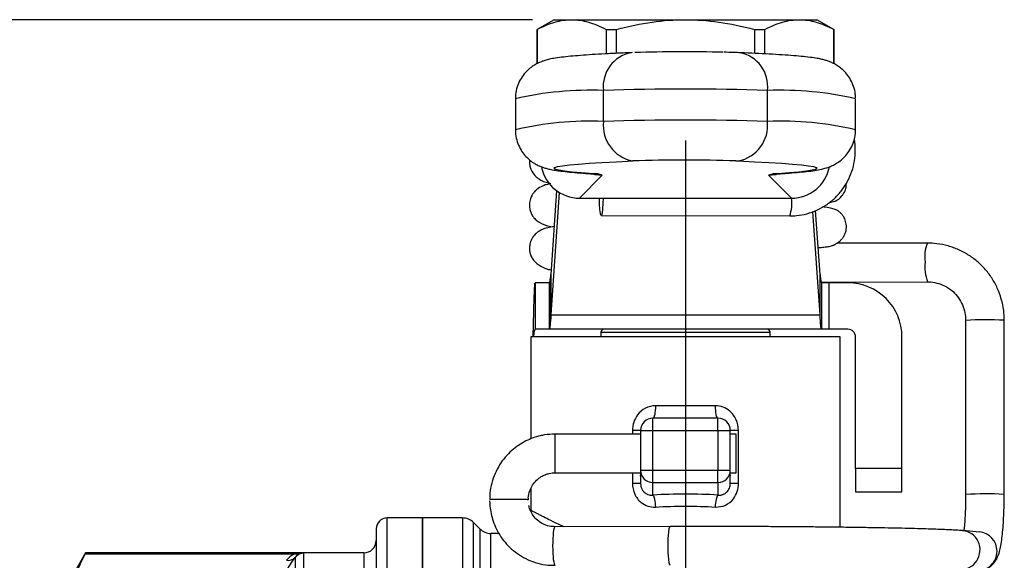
# Model space of a CAD drawing. Header units: inches. Extents: x 0.5 to 21.5, y 0.5 to 16.5.
# Tile 4 of 18: x 4.4 to 6.9, y 6.3 to 7.7. Entities that reach past the tile are written whole.
import ezdxf

# ---------------------------------------------------------------- set-up
doc = ezdxf.new("R2010")
doc.units = ezdxf.units.IN
doc.header["$LTSCALE"] = 2
doc.header["$MEASUREMENT"] = 0
doc.linetypes.add('SLD-Center', pattern=[0.75, 0.6, -0.05, 0.05, -0.05])
doc.linetypes.add('SLD-Solid', pattern=[0])
doc.layers.add('CENTER', color=40, linetype='SLD-Center')
doc.layers.add('DIMENSIONS', color=140, linetype='SLD-Solid', lineweight=25)
doc.styles.add('SLDTEXTSTYLE0', font='TXT', dxfattribs={"width": 0.7})
doc.dimstyles.new('SLDDIMSTYLE0', dxfattribs={"dimtxt": 0.169922, "dimasz": 0.26, "dimexe": 0, "dimexo": 0.0625, "dimgap": 0.04248, "dimtad": 0, "dimtih": 1, "dimtoh": 1, "dimrnd": 1e-09, "dimzin": 12, "dimdsep": 46, "dimtxsty": 'SLDTEXTSTYLE0', "dimsah": 1, "dimcen": 0.09, "dimadec": 0, "dimazin": 3, "dimtfac": 1, "dimtofl": 0, "dimtmove": 0, "dimatfit": 3, "dimfxl": 0, "dimfrac": 2, "dimtolj": 1, "dimtzin": 12, "dimarcsym": 0})

# ---------------------------------------------------------------- blocks, each defined once
blk = doc.blocks.new('_D_3')
at = {"layer": 'DIMENSIONS'}
for p, q in [((5.6691, 7.7087), (2.9572, 7.7087)), ((3.2072, 7.7087), (3.2072, 6.408)), ((2.9548, 6.0999), (2.8977, 6.0999)), ((2.8977, 6.0999), (2.8977, 5.8298)), ((3.4597, 6.0999), (3.5167, 6.0999)), ((3.5167, 6.0999), (3.5167, 5.8298)), ((2.8977, 5.8298), (2.9548, 5.8298)), ((3.5167, 5.8298), (3.4597, 5.8298)), ((3.2072, 4.5709), (3.2072, 5.7918)), ((4.4084, 4.5709), (2.9572, 4.5709)), ((5.1991, 4.5709), (4.5284, 4.5709))]:
    blk.add_line(p, q, dxfattribs=at)
for points in [[(3.2072, 7.7087), (3.1672, 7.4487), (3.2472, 7.4487)], [(3.2072, 4.5709), (3.2472, 4.8309), (3.1672, 4.8309)]]:
    blk.add_solid(points, dxfattribs=at)
at = {"layer": 'DIMENSIONS', "char_height": 0.16667, "attachment_point": 1, "style": 'SLDTEXTSTYLE0'}
for s, insert in [('3.14', (2.9548, 6.3528)), ('79.7', (2.9548, 6.0447))]:
    blk.add_mtext(s, dxfattribs=dict(at, insert=insert))

msp = doc.modelspace()

# ---------------------------------------------------------------- linework, layer by layer
for p, q in [((5.7243, 7.7087), (5.681, 7.6837)), ((5.7243, 7.7087), (5.7691, 7.7087)), ((5.7691, 7.7087), (6.0589, 7.7087)), ((6.0589, 7.7087), (6.3487, 7.7087)), ((6.3487, 7.7087), (6.3936, 7.7087)), ((6.4369, 7.6837), (6.3936, 7.7087)), ((5.681, 7.6837), (5.681, 7.5969)), ((5.681, 7.6837), (5.6813, 7.6837)), ((5.6813, 7.597), (5.6813, 7.6837)), ((5.8569, 7.6837), (5.8833, 7.6837)), ((5.8569, 7.6837), (5.8569, 7.6218)), ((5.8833, 7.6231), (5.8833, 7.6837)), ((6.2346, 7.6837), (6.2346, 7.6231)), ((6.2346, 7.6837), (6.2609, 7.6837)), ((6.2609, 7.6218), (6.2609, 7.6837)), ((6.4366, 7.6837), (6.4366, 7.597)), ((6.4366, 7.6837), (6.4369, 7.6837)), ((6.4369, 7.5969), (6.4369, 7.6837)), ((5.9235, 7.6249), (5.9207, 7.6247)), ((5.8501, 7.45), (5.8501, 7.5286)), ((6.2677, 7.45), (6.2677, 7.5286)), ((5.6259, 7.5076), (5.6259, 7.4289)), ((6.492, 7.4289), (6.492, 7.5076)), ((6.1871, 7.3496), (6.1931, 7.3493)), ((5.7891, 7.2546), (5.8472, 7.3133)), ((5.8173, 7.3169), (5.8236, 7.3168)), ((6.2707, 7.3133), (6.3287, 7.2546)), ((6.3005, 7.3169), (6.2942, 7.3168)), ((5.7309, 7.2737), (5.7162, 7.0605)), ((5.7377, 7.2691), (5.7162, 6.9582)), ((5.7891, 7.2546), (6.3287, 7.2546)), ((6.4017, 6.9582), (6.3835, 7.2207)), ((6.4017, 7.0605), (6.3904, 7.2232)), ((5.8443, 7.2105), (6.3244, 7.2094)), ((6.6749, 7.1402), (6.4443, 7.1398)), ((5.7162, 7.0605), (5.7162, 6.9582)), ((6.4017, 6.9582), (6.4017, 7.0605)), ((5.6762, 7.0394), (5.6762, 6.9213)), ((5.7124, 7.0394), (5.6762, 7.0394)), ((5.7124, 6.9213), (5.7124, 7.0394)), ((5.7125, 7.0394), (5.7125, 6.9213)), ((6.4047, 7.0412), (6.6751, 7.0418)), ((6.4054, 7.0394), (6.4054, 6.9213)), ((6.4055, 7.0394), (6.4055, 6.9213)), ((6.4251, 7.0394), (6.4055, 7.0394)), ((6.4251, 6.9213), (6.4251, 7.0394)), ((6.4723, 7.0394), (6.4251, 7.0394)), ((5.7162, 6.9582), (6.4017, 6.9582)), ((5.7124, 6.9213), (5.6762, 6.9213)), ((6.4055, 6.9213), (5.7124, 6.9213)), ((6.4251, 6.9213), (6.4055, 6.9213)), ((6.4723, 6.9213), (6.4251, 6.9213)), ((6.7723, 6.9438), (6.7721, 6.5009)), ((6.8703, 6.9438), (6.8707, 6.9437)), ((6.8706, 6.5009), (6.8707, 6.9437)), ((5.6652, 6.9016), (5.6652, 6.6422)), ((6.4526, 6.9016), (5.6652, 6.9016)), ((5.8434, 6.9134), (5.8434, 6.9016)), ((5.8434, 6.9134), (6.0589, 6.9134)), ((6.0589, 6.9134), (6.2745, 6.9134)), ((6.2745, 6.9016), (6.2745, 6.9134)), ((6.4526, 6.4212), (6.4526, 6.9016)), ((6.492, 6.5665), (6.492, 6.9016)), ((6.6101, 6.5665), (6.6101, 6.9016)), ((5.6652, 6.7634), (5.6652, 6.6422)), ((6.1355, 6.7264), (5.9824, 6.7264)), ((5.9762, 6.6634), (5.9762, 6.6949)), ((6.1416, 6.6949), (5.9762, 6.6949)), ((6.1416, 6.6634), (6.1416, 6.6949)), ((5.9448, 6.6545), (5.7276, 6.6545)), ((5.7276, 6.5561), (5.7276, 6.6545)), ((5.924, 6.6634), (5.924, 6.6545)), ((5.9448, 6.6634), (5.9762, 6.6634)), ((5.9448, 6.6634), (5.9448, 6.5616)), ((5.9762, 6.5616), (5.9762, 6.6634)), ((5.9762, 6.6634), (6.1416, 6.6634)), ((6.1416, 6.6634), (6.1416, 6.5616)), ((6.1416, 6.6634), (6.1731, 6.6634)), ((6.1731, 6.5616), (6.1731, 6.6634)), ((6.1882, 6.6545), (6.1731, 6.6545)), ((6.1882, 6.5561), (6.1882, 6.6545)), ((6.1938, 6.5294), (6.1938, 6.6634)), ((5.7276, 6.5561), (5.9448, 6.5561)), ((5.924, 6.5561), (5.924, 6.5294)), ((5.9762, 6.5616), (5.9448, 6.5616)), ((5.9448, 6.5616), (5.9448, 6.5496)), ((5.9448, 6.5472), (5.9448, 6.5496)), ((5.9448, 6.5472), (5.9448, 6.5294)), ((6.1416, 6.5616), (5.9762, 6.5616)), ((5.9762, 6.5312), (5.9762, 6.5616)), ((6.1416, 6.5312), (6.1416, 6.5616)), ((6.1731, 6.5616), (6.1416, 6.5616)), ((6.1731, 6.5496), (6.1731, 6.5616)), ((6.1731, 6.5561), (6.1882, 6.5561)), ((6.1731, 6.5496), (6.1731, 6.5485)), ((6.1731, 6.5294), (6.1731, 6.5472)), ((6.6101, 6.5665), (6.492, 6.5665)), ((6.492, 6.5665), (6.492, 6.5075)), ((6.6101, 6.5075), (6.6101, 6.5665)), ((5.9762, 6.5312), (6.1416, 6.5312)), ((5.9762, 6.4993), (5.9762, 6.5312)), ((6.1416, 6.5312), (6.1416, 6.4993)), ((5.6652, 6.5153), (5.6652, 6.4606)), ((6.492, 6.5075), (6.6101, 6.5075)), ((6.8702, 6.501), (6.8706, 6.5009)), ((5.3896, 6.441), (5.2991, 6.441)), ((5.2991, 4.6421), (5.2991, 6.441)), ((5.4914, 6.441), (5.3896, 6.441)), ((5.3896, 6.441), (5.3896, 4.5709)), ((5.3896, 4.5709), (5.3896, 6.441)), ((5.4914, 6.441), (5.4914, 4.5709)), ((5.5356, 6.4131), (5.5193, 6.4295)), ((5.5193, 4.5824), (5.5193, 6.4295)), ((6.0197, 6.4193), (5.7266, 6.4186)), ((6.4534, 6.4173), (6.4526, 6.4212)), ((5.2715, 6.4134), (5.2715, 4.6675)), ((5.5356, 6.4131), (5.5356, 4.5987)), ((5.584, 6.4016), (5.5634, 6.4016)), ((5.5634, 4.6103), (5.5634, 6.4016)), ((6.8072, 6.4053), (6.7653, 6.4087)), ((4.5318, 6.3524), (4.492, 6.2835)), ((4.5305, 6.35), (5.065, 6.35)), ((5.24, 6.3524), (4.5318, 6.3524)), ((4.5318, 6.3524), (5.0877, 6.3524)), ((4.5318, 6.3524), (4.5318, 6.3524)), ((5.0877, 6.1102), (5.0877, 6.3524)), ((5.24, 6.3524), (5.24, 4.7239)), ((5.0654, 6.3402), (5.0654, 6.1456))]:
    msp.add_line(p, q)
at = {"flags": 128}
for points in [[(5.8236, 7.3168), (5.7944, 7.3189), (5.7701, 7.321), (5.7508, 7.3233), (5.7367, 7.3255), (5.7279, 7.3278), (5.7243, 7.3301), (5.7262, 7.3325), (5.7333, 7.3348), (5.7458, 7.3371), (5.7634, 7.3393), (5.7862, 7.3415), (5.8139, 7.3436), (5.8464, 7.3456), (5.8834, 7.3475), (5.9247, 7.3493)], [(6.1931, 7.3493), (6.2345, 7.3475), (6.2715, 7.3456), (6.304, 7.3436), (6.3317, 7.3415), (6.3544, 7.3393), (6.3721, 7.3371), (6.3845, 7.3348), (6.3917, 7.3325), (6.3935, 7.3301), (6.39, 7.3278), (6.3812, 7.3255), (6.367, 7.3233), (6.3478, 7.321), (6.3234, 7.3189), (6.2942, 7.3168)], [(5.8199, 7.3172), (5.828, 7.3152), (5.8472, 7.3133)], [(6.2707, 7.3133), (6.2899, 7.3152), (6.2907, 7.3154)], [(5.849, 7.2546), (5.8487, 7.2408), (5.8478, 7.2271), (5.8466, 7.2169), (5.8451, 7.2113), (5.8436, 7.211), (5.8422, 7.2159), (5.8409, 7.2256), (5.8401, 7.239), (5.8397, 7.2546), (5.8397, 7.2546)]]:
    msp.add_lwpolyline(points, dxfattribs=at)
for centre, radius, start, end in [((5.9366, 7.5391), 0.0871, 100.4816, 186.9076), ((6.0605, 3.3904), 4.2366, 88.7211, 91.7644), ((6.1813, 7.5391), 0.0871, 353.0924, 79.5186), ((5.8166, 6.6818), 0.8475, 87.7308, 103.0059), ((6.0589, 1.2438), 6.2883, 88.09735, 91.90265), ((6.3013, 6.6818), 0.8475, 76.9941, 92.2692), ((5.8166, 6.6031), 0.8475, 87.7309, 103.0056), ((5.9417, 7.4399), 0.0921, 173.7286, 259.359), ((6.0589, 1.1651), 6.2883, 88.09735, 91.90265), ((6.1761, 7.4399), 0.0921, 280.641, 6.2714), ((6.3013, 6.6031), 0.8475, 76.9942, 92.2692), ((6.0595, 3.3292), 4.0224, 88.1813, 91.9199), ((5.828, 7.2655), 0.0515, 68.1692, 94.9042), ((6.2898, 7.2655), 0.0515, 85.0958, 111.8308), ((6.2288, 7.2423), 0.1011, 340.9828, 7.0043), ((6.7576, 7.1057), 0.0896, 157.3069, 188.7555), ((6.7813, 7.0802), 0.1129, 173.9755, 199.8513), ((6.4723, 6.9016), 0.1378, 360, 90), ((6.8221, 6.0451), 0.9001, 86.9287, 93.174), ((5.8512, 6.9134), 0.00787, 90, 180), ((6.2666, 6.9134), 0.00787, 360, 90), ((6.4723, 6.9016), 0.0197, 360, 90), ((5.9762, 6.6634), 0.0315, 90, 180), ((6.1416, 6.6634), 0.0315, 0, 90), ((5.9757, 6.5622), 0.031, 181.0102, 270.9758), ((6.1421, 6.5622), 0.031, 269.0242, 358.9898), ((6.822, 5.6014), 0.9009, 86.931, 93.1703), ((5.2991, 6.4134), 0.0276, 90, 180), ((5.4914, 6.4016), 0.0394, 45, 90), ((5.5634, 6.441), 0.0394, 225, 270), ((6.8032, 6.3566), 0.0489, 359.7659, 85.3888), ((5.24, 6.3839), 0.0315, 270, 0), ((6.803, 6.3562), 0.0491, 265.837, 0.2089)]:
    msp.add_arc(centre, radius, start, end)
for centre, major_axis, ratio, start_param, end_param in [((5.7891, 7.353), (0.0985, 0), 0.998796, 3.347226, 4.712389), ((6.3287, 7.353), (0.0985, 0), 0.998796, 4.712389, 6.091451), ((6.0589, 6.3876), (0.4252, 0), 0.267949, 1.375105, 1.766487), ((5.6095, 6.4872), (0.0492, 0), 0.019961, 3.095947, 3.262863), ((5.6095, 6.4872), (0.0492, 0), 0.019961, 0.056947, 3.095947), ((5.6095, 6.4872), (0.0492, 0), 0.019961, 0.056947, 3.141341), ((5.6095, 6.4872), (0.0492, 0), 0.019961, 0.002426, 0.056947), ((5.6095, 6.4872), (0.0492, 0), 0.019961, 0.004658, 0.056947), ((5.7267, 6.3694), (-0.0001, 0.0492), 0.120937, 6.281737, 9.404675), ((6.0198, 6.3701), (-0.0001, 0.0492), 0.120944, 6.263123, 9.426855), ((6.7615, 6.3596), (0.0032, 0.0491), 0.962947, 3.122912, 6.272041), ((6.7615, 6.3596), (0.0032, 0.0491), 0.962947, 6.272041, 6.349618)]:
    msp.add_ellipse(centre, major_axis=major_axis, ratio=ratio, start_param=start_param, end_param=end_param)
for points, knots in [([(5.6813, 7.6837), (5.6973, 7.6923), (5.7121, 7.6984), (5.741, 7.7067), (5.7549, 7.7087), (5.7691, 7.7087)], [0, 0, 0, 0, 0.5, 0.5, 1, 1, 1, 1]), ([(5.7691, 7.7087), (5.7833, 7.7087), (5.7973, 7.7067), (5.8261, 7.6984), (5.8409, 7.6923), (5.8569, 7.6837)], [0, 0, 0, 0, 0.5, 0.5, 1, 1, 1, 1]), ([(5.8833, 7.6837), (5.9153, 7.6923), (5.945, 7.6984), (6.0026, 7.7067), (6.0305, 7.7087), (6.0589, 7.7087)], [0, 0, 0, 0, 0.5, 0.5, 1, 1, 1, 1]), ([(6.0589, 7.7087), (6.0873, 7.7087), (6.1152, 7.7067), (6.1729, 7.6984), (6.2025, 7.6923), (6.2346, 7.6837)], [0, 0, 0, 0, 0.5, 0.5, 1, 1, 1, 1]), ([(6.2609, 7.6837), (6.2769, 7.6923), (6.2918, 7.6984), (6.3206, 7.7067), (6.3345, 7.7087), (6.3487, 7.7087)], [0, 0, 0, 0, 0.5, 0.5, 1, 1, 1, 1]), ([(6.3487, 7.7087), (6.3629, 7.7087), (6.3769, 7.7067), (6.4057, 7.6984), (6.4205, 7.6923), (6.4366, 7.6837)], [0, 0, 0, 0, 0.5, 0.5, 1, 1, 1, 1]), ([(5.9207, 7.6247), (5.9138, 7.6245), (5.8934, 7.6236), (5.8622, 7.6221), (5.8285, 7.6203), (5.7983, 7.6183), (5.7716, 7.6161), (5.748, 7.6138), (5.7292, 7.6113), (5.7145, 7.6086), (5.703, 7.6058), (5.6927, 7.6023), (5.6829, 7.5981), (5.6717, 7.5919), (5.6597, 7.583), (5.6479, 7.5708), (5.6375, 7.5556), (5.63, 7.5377), (5.626, 7.5213), (5.6263, 7.5111), (5.6265, 7.5076)], [0, 0, 0, 0, 0.047961, 0.140025, 0.232443, 0.325559, 0.419874, 0.516492, 0.618435, 0.693932, 0.747112, 0.779718, 0.80909, 0.836634, 0.864068, 0.892523, 0.922206, 0.952662, 0.98353, 1, 1, 1, 1]), ([(6.1971, 7.6247), (6.1936, 7.6249), (6.1832, 7.6253), (6.17, 7.6257), (6.1594, 7.6259), (6.1574, 7.6259)], [0, 0, 0, 0, 0.294616, 0.871217, 1, 1, 1, 1]), ([(6.4914, 7.5076), (6.4915, 7.5115), (6.4918, 7.5222), (6.4875, 7.5388), (6.4801, 7.556), (6.4703, 7.5703), (6.4595, 7.5817), (6.4485, 7.5903), (6.4381, 7.5965), (6.4285, 7.601), (6.4196, 7.6043), (6.4104, 7.6069), (6.3995, 7.6094), (6.3851, 7.6118), (6.366, 7.6142), (6.3416, 7.6165), (6.3135, 7.6187), (6.2814, 7.6207), (6.2468, 7.6226), (6.2181, 7.6239), (6.2012, 7.6246), (6.1971, 7.6247)], [0, 0, 0, 0, 0.018383, 0.049714, 0.078929, 0.106514, 0.132752, 0.15795, 0.182956, 0.209255, 0.238959, 0.275517, 0.324673, 0.399902, 0.501012, 0.595264, 0.695214, 0.790852, 0.884568, 0.971877, 1, 1, 1, 1]), ([(5.6265, 7.4289), (5.6263, 7.4251), (5.626, 7.4146), (5.6302, 7.3981), (5.6376, 7.3808), (5.6473, 7.3665), (5.6581, 7.355), (5.6691, 7.3463), (5.6795, 7.34), (5.6891, 7.3356), (5.6981, 7.3323), (5.7072, 7.3296), (5.718, 7.3271), (5.7324, 7.3247), (5.7514, 7.3223), (5.7759, 7.3199), (5.7982, 7.3182), (5.8131, 7.3172), (5.8173, 7.3169)], [0, 0, 0, 0, 0.023967, 0.066851, 0.106821, 0.144554, 0.180437, 0.214886, 0.249027, 0.284881, 0.325292, 0.374924, 0.441496, 0.542918, 0.681908, 0.810781, 0.94748, 1, 1, 1, 1]), ([(6.3006, 7.3169), (6.3057, 7.3173), (6.321, 7.3183), (6.3437, 7.3201), (6.3677, 7.3224), (6.3876, 7.325), (6.4029, 7.3277), (6.4152, 7.3308), (6.4254, 7.3342), (6.4353, 7.3385), (6.4465, 7.3447), (6.4585, 7.3538), (6.4703, 7.366), (6.4806, 7.3814), (6.488, 7.3993), (6.4919, 7.4155), (6.4915, 7.4255), (6.4914, 7.4289)], [0, 0, 0, 0, 0.0656898, 0.1949235, 0.3264775, 0.4646663, 0.5856261, 0.6558385, 0.7003239, 0.740325, 0.7779271, 0.8154199, 0.8543438, 0.8949305, 0.9365556, 0.978732, 1, 1, 1, 1]), ([(6.3244, 7.2094), (6.3301, 7.2095), (6.3448, 7.21), (6.3684, 7.2145), (6.3941, 7.2237), (6.418, 7.2371), (6.4394, 7.2542), (6.4578, 7.2746), (6.4725, 7.2977), (6.4833, 7.3229), (6.49, 7.3496), (6.4918, 7.3769), (6.4912, 7.3958), (6.4888, 7.405), (6.4887, 7.4053)], [0, 0, 0, 0, 0.058468, 0.152152, 0.24589, 0.339621, 0.433353, 0.527095, 0.620854, 0.714636, 0.808442, 0.902274, 0.996129, 1, 1, 1, 1]), ([(5.6621, 7.3522), (5.662, 7.352), (5.6611, 7.3477), (5.662, 7.3391), (5.6658, 7.3249), (5.6751, 7.3115), (5.6898, 7.3003), (5.7004, 7.2961), (5.7102, 7.2935), (5.7148, 7.2923)], [0, 0, 0, 0, 0.005288, 0.102564, 0.195844, 0.369138, 0.525409, 0.773946, 1, 1, 1, 1]), ([(5.8173, 7.3169), (5.8192, 7.3168), (5.8235, 7.3165), (5.8274, 7.3161), (5.8275, 7.3161), (5.8275, 7.3161)], [0, 0, 0, 0, 0.337069, 0.77093, 1, 1, 1, 1]), ([(6.2902, 7.3161), (6.2903, 7.3161), (6.2905, 7.3161), (6.2942, 7.3165), (6.2985, 7.3168), (6.3006, 7.3169)], [0, 0, 0, 0, 0.24222, 0.631169, 1, 1, 1, 1]), ([(5.7161, 7.2919), (5.7121, 7.291), (5.7047, 7.2893), (5.6937, 7.2851), (5.6836, 7.2799), (5.6738, 7.2705), (5.668, 7.2621), (5.6635, 7.2521), (5.6613, 7.2399), (5.662, 7.2284), (5.6642, 7.2205), (5.6666, 7.2151), (5.6693, 7.2099), (5.6739, 7.2035), (5.6849, 7.1935), (5.6998, 7.1859), (5.7145, 7.1829), (5.7195, 7.1819)], [0, 0, 0, 0, 0.098388, 0.18621, 0.306501, 0.351167, 0.381146, 0.423042, 0.473328, 0.516054, 0.54942, 0.563609, 0.582022, 0.636067, 0.714134, 0.903917, 1, 1, 1, 1]), ([(6.425, 7.2436), (6.4301, 7.2445), (6.443, 7.2466), (6.4559, 7.2577), (6.4639, 7.2693), (6.4671, 7.2784), (6.4687, 7.2852), (6.4684, 7.2897), (6.4683, 7.2925)], [0, 0, 0, 0, 0.222142, 0.564055, 0.788162, 0.856805, 0.910987, 1, 1, 1, 1]), ([(6.397, 7.1287), (6.398, 7.1287), (6.405, 7.1293), (6.4138, 7.1303), (6.4238, 7.1318), (6.4301, 7.1332), (6.4343, 7.1345), (6.4363, 7.1353), (6.4377, 7.1359), (6.4392, 7.1367), (6.4412, 7.1378), (6.4443, 7.1396), (6.4483, 7.1424), (6.4534, 7.1467), (6.4587, 7.1524), (6.4632, 7.1589), (6.4667, 7.1667), (6.4686, 7.1751), (6.4689, 7.1837), (6.4675, 7.194), (6.464, 7.2038), (6.4593, 7.2111), (6.4562, 7.2147), (6.4547, 7.2162), (6.4532, 7.2177), (6.4513, 7.2194), (6.4476, 7.2222), (6.4417, 7.2253), (6.4309, 7.2287), (6.4198, 7.231), (6.4103, 7.2322), (6.4081, 7.2324)], [0, 0, 0, 0, 0.018025, 0.123316, 0.203039, 0.257212, 0.27493, 0.2816, 0.286972, 0.291327, 0.297381, 0.306005, 0.323559, 0.348739, 0.381927, 0.422362, 0.459543, 0.49101, 0.517754, 0.541343, 0.580044, 0.607489, 0.617054, 0.621507, 0.627257, 0.643679, 0.667305, 0.736784, 0.835781, 0.963238, 1, 1, 1, 1]), ([(5.7246, 7.1829), (5.7189, 7.1818), (5.7073, 7.1796), (5.6958, 7.1756), (5.6865, 7.1709), (5.6803, 7.1665), (5.6739, 7.1603), (5.6678, 7.1519), (5.6637, 7.1422), (5.6617, 7.1312), (5.6616, 7.1218), (5.6634, 7.1126), (5.6675, 7.1033), (5.6734, 7.0953), (5.6814, 7.0878), (5.6893, 7.0823), (5.6964, 7.0785), (5.7038, 7.0752), (5.7091, 7.0737), (5.7146, 7.0725), (5.717, 7.072)], [0, 0, 0, 0, 0.108197, 0.220326, 0.306546, 0.366121, 0.395504, 0.430857, 0.478926, 0.507904, 0.543389, 0.589681, 0.647825, 0.715788, 0.774739, 0.833184, 0.869334, 0.890729, 0.951099, 1, 1, 1, 1]), ([(6.8707, 6.9437), (6.8705, 6.9497), (6.8701, 6.9656), (6.8657, 6.9911), (6.8565, 7.0194), (6.8431, 7.0459), (6.8259, 7.0702), (6.8053, 7.0915), (6.7817, 7.1095), (6.7556, 7.1237), (6.7278, 7.1338), (6.7006, 7.1394), (6.6828, 7.14), (6.6749, 7.1402)], [0, 0, 0, 0, 0.058028, 0.154134, 0.250293, 0.346436, 0.442555, 0.538642, 0.634696, 0.730716, 0.826706, 0.922672, 1, 1, 1, 1]), ([(5.7125, 7.0394), (5.7131, 7.0395), (5.7137, 7.0414), (5.715, 7.0485), (5.7156, 7.0537), (5.7162, 7.0605)], [0, 0, 0, 0, 0.1032592, 0.1032592, 0.2065183, 0.2065183, 0.2065183, 0.2065183]), ([(6.4017, 7.0605), (6.4023, 7.0537), (6.4029, 7.0485), (6.4041, 7.0414), (6.4048, 7.0395), (6.4054, 7.0394)], [0, 0, 0, 0, 0.1032592, 0.1032592, 0.2065183, 0.2065183, 0.2065183, 0.2065183]), ([(5.6713, 6.9016), (5.6715, 6.9106), (5.6717, 6.9195), (5.6723, 6.9459), (5.6727, 6.9627), (5.6735, 6.9926), (5.6739, 7.0055), (5.6747, 7.0233), (5.675, 7.0293), (5.6756, 7.0374), (5.6759, 7.0394), (5.6762, 7.0394)], [0, 0, 0, 0, 0.0682739, 0.0682739, 0.2050778, 0.2050778, 0.3418748, 0.3418748, 0.4465485, 0.4465485, 0.5512219, 0.5512219, 0.5512219, 0.5512219]), ([(5.7124, 7.0394), (5.7124, 7.0394), (5.7124, 7.0394), (5.7124, 7.0394), (5.7125, 7.0394), (5.7125, 7.0394)], [0, 0, 0, 0, 0.001714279, 0.001714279, 0.003428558, 0.003428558, 0.003428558, 0.003428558]), ([(6.4054, 7.0394), (6.4054, 7.0394), (6.4054, 7.0394), (6.4055, 7.0394), (6.4055, 7.0394), (6.4055, 7.0394)], [0, 0, 0, 0, 0.001719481, 0.001719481, 0.003444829, 0.003444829, 0.003444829, 0.003444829]), ([(6.6751, 7.0418), (6.678, 7.0417), (6.6879, 7.0415), (6.7045, 7.038), (6.7236, 7.0297), (6.7406, 7.0174), (6.7545, 7.0017), (6.7648, 6.9833), (6.7711, 6.9637), (6.7719, 6.9502), (6.7723, 6.9438)], [0, 0, 0, 0, 0.058115, 0.194257, 0.330638, 0.466947, 0.603085, 0.738992, 0.874651, 1, 1, 1, 1]), ([(5.7162, 6.9582), (5.7156, 6.9464), (5.715, 6.9372), (5.7137, 6.9248), (5.7131, 6.9215), (5.7125, 6.9213)], [0, 0, 0, 0, 0.1805755, 0.1805755, 0.361151, 0.361151, 0.361151, 0.361151]), ([(6.4054, 6.9213), (6.4048, 6.9215), (6.4041, 6.9248), (6.4029, 6.9372), (6.4023, 6.9464), (6.4017, 6.9582)], [0, 0, 0, 0, 0.1805755, 0.1805755, 0.361151, 0.361151, 0.361151, 0.361151]), ([(5.6762, 6.9213), (5.6758, 6.9213), (5.6754, 6.9208), (5.6746, 6.9188), (5.6742, 6.9173), (5.6733, 6.9136), (5.6729, 6.9115), (5.6721, 6.9067), (5.6717, 6.9042), (5.6713, 6.9016)], [0, 0, 0, 0, 0.02004209, 0.02004209, 0.04007403, 0.04007403, 0.06010595, 0.06010595, 0.07978962, 0.07978962, 0.07978962, 0.07978962]), ([(5.7125, 6.9213), (5.7125, 6.9213), (5.7124, 6.9213), (5.7124, 6.9213), (5.7124, 6.9213), (5.7124, 6.9213)], [0, 0, 0, 0, 0.002996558, 0.002996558, 0.005993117, 0.005993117, 0.005993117, 0.005993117]), ([(6.4055, 6.9213), (6.4055, 6.9213), (6.4055, 6.9213), (6.4054, 6.9213), (6.4054, 6.9213), (6.4054, 6.9213)], [0, 0, 0, 0, 0.003036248, 0.003036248, 0.006077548, 0.006077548, 0.006077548, 0.006077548]), ([(5.9824, 6.7264), (5.965, 6.7264), (5.9353, 6.7112), (5.924, 6.6777), (5.924, 6.6634)], [0, 0, 0, 0, 0.1455002, 0.2546253, 0.2546253, 0.2546253, 0.2546253]), ([(5.9824, 6.7264), (5.9824, 6.7182), (5.9817, 6.71), (5.9794, 6.6983), (5.9778, 6.6949), (5.9762, 6.6949)], [0, 0, 0, 0, 0.5, 0.5, 1, 1, 1, 1]), ([(6.1416, 6.6949), (6.14, 6.6949), (6.1384, 6.6983), (6.1361, 6.71), (6.1355, 6.7182), (6.1355, 6.7264)], [0, 0, 0, 0, 0.5, 0.5, 1, 1, 1, 1]), ([(6.1938, 6.6634), (6.1938, 6.673), (6.1896, 6.692), (6.17, 6.7183), (6.1485, 6.7264), (6.1355, 6.7264)], [0, 0, 0, 0, 0.0727269, 0.1454538, 0.2545442, 0.2545442, 0.2545442, 0.2545442]), ([(5.7276, 6.6545), (5.7184, 6.6541), (5.7055, 6.6535), (5.6866, 6.6496), (5.6705, 6.6449), (5.6521, 6.637), (5.6337, 6.6262), (5.6159, 6.6125), (5.5995, 6.5957), (5.5852, 6.5761), (5.5735, 6.554), (5.5652, 6.5297), (5.5607, 6.5072), (5.5608, 6.4928), (5.5608, 6.4872)], [0, 0, 0, 0, 0.10464, 0.148026, 0.220071, 0.295455, 0.376877, 0.462528, 0.551723, 0.64395, 0.738885, 0.836345, 0.936265, 1, 1, 1, 1]), ([(5.9448, 6.6634), (5.9448, 6.6634), (5.9427, 6.6634), (5.9354, 6.6634), (5.9301, 6.6634), (5.924, 6.6634)], [0, 0, 0, 0, 0.5, 0.5, 1, 1, 1, 1]), ([(6.1938, 6.6634), (6.1878, 6.6634), (6.1825, 6.6634), (6.1751, 6.6634), (6.1731, 6.6634), (6.1731, 6.6634)], [0, 0, 0, 0, 0.5, 0.5, 1, 1, 1, 1]), ([(5.6591, 6.4873), (5.659, 6.4889), (5.6584, 6.4965), (5.6618, 6.5095), (5.669, 6.5248), (5.6793, 6.5371), (5.6906, 6.5458), (5.7016, 6.5513), (5.7135, 6.5552), (5.7223, 6.5557), (5.7276, 6.5561)], [0, 0, 0, 0, 0.0452524, 0.211367, 0.3637955, 0.5130369, 0.652725, 0.7559904, 0.853026, 1, 1, 1, 1]), ([(5.9448, 6.5496), (5.9448, 6.5491), (5.9448, 6.5486), (5.9448, 6.5479), (5.9448, 6.5475), (5.9448, 6.5472)], [0.57946842, 0.57946842, 0.57946842, 0.57946842, 0.59081354, 0.59081354, 0.60215866, 0.60215866, 0.60215866, 0.60215866]), ([(6.1731, 6.5472), (6.1731, 6.5475), (6.1731, 6.5479), (6.1731, 6.5486), (6.1731, 6.5491), (6.1731, 6.5496)], [0.18559273, 0.18559273, 0.18559273, 0.18559273, 0.19693785, 0.19693785, 0.20828297, 0.20828297, 0.20828297, 0.20828297]), ([(5.924, 6.5294), (5.924, 6.5199), (5.9279, 6.5009), (5.9476, 6.4749), (5.9695, 6.4682), (5.9824, 6.4689)], [0, 0, 0, 0, 0.0721627, 0.1443254, 0.2525694, 0.2525694, 0.2525694, 0.2525694]), ([(5.924, 6.5294), (5.9301, 6.5294), (5.9354, 6.5294), (5.9427, 6.5294), (5.9448, 6.5294), (5.9448, 6.5294)], [0, 0, 0, 0, 0.5, 0.5, 1, 1, 1, 1]), ([(5.9448, 6.5294), (5.9448, 6.5283), (5.9448, 6.5261), (5.9453, 6.5229), (5.946, 6.5197), (5.947, 6.5167), (5.9483, 6.5138), (5.9499, 6.5112), (5.9518, 6.5087), (5.9532, 6.5072), (5.9552, 6.5053), (5.9581, 6.5031), (5.9633, 6.5006), (5.9695, 6.499), (5.9739, 6.4992), (5.9762, 6.4993)], [0, 0, 0, 0, 0.065556, 0.129586, 0.192381, 0.254252, 0.315521, 0.376521, 0.437591, 0.499067, 0.499659, 0.604285, 0.722045, 0.853756, 1, 1, 1, 1]), ([(6.1355, 6.4689), (6.1527, 6.4679), (6.1831, 6.4815), (6.1938, 6.5152), (6.1938, 6.5294)], [0, 0, 0, 0, 0.1443601, 0.2526302, 0.2526302, 0.2526302, 0.2526302]), ([(6.1416, 6.4993), (6.1428, 6.4992), (6.1451, 6.4991), (6.1486, 6.4993), (6.1518, 6.4999), (6.1547, 6.5008), (6.1574, 6.5019), (6.1598, 6.5033), (6.1619, 6.5048), (6.1632, 6.5059), (6.1653, 6.5079), (6.1681, 6.5111), (6.171, 6.5167), (6.1728, 6.523), (6.173, 6.5272), (6.1731, 6.5294)], [0, 0, 0, 0, 0.075615, 0.147344, 0.215244, 0.279382, 0.33984, 0.396711, 0.450111, 0.500179, 0.501192, 0.624493, 0.746995, 0.871325, 1, 1, 1, 1]), ([(6.1731, 6.5294), (6.1731, 6.5294), (6.1751, 6.5294), (6.1825, 6.5294), (6.1878, 6.5294), (6.1938, 6.5294)], [0, 0, 0, 0, 0.5, 0.5, 1, 1, 1, 1]), ([(6.7721, 6.5009), (6.7721, 6.4966), (6.7721, 6.4841), (6.7716, 6.4637), (6.7706, 6.4411), (6.7692, 6.4222), (6.7682, 6.4125), (6.7677, 6.4085)], [0, 0, 0, 0, 0.124717, 0.362346, 0.599179, 0.833745, 1, 1, 1, 1]), ([(6.8047, 6.3076), (6.8068, 6.3075), (6.8136, 6.3071), (6.8243, 6.3109), (6.8353, 6.3173), (6.8436, 6.3252), (6.8496, 6.3337), (6.8541, 6.3426), (6.8579, 6.3532), (6.8612, 6.3667), (6.8641, 6.3843), (6.8665, 6.4051), (6.8684, 6.4284), (6.8697, 6.4538), (6.8704, 6.4782), (6.8705, 6.494), (6.8706, 6.5009)], [0, 0, 0, 0, 0.0236349, 0.07811, 0.1271625, 0.1738766, 0.2209054, 0.272175, 0.3354938, 0.4291678, 0.5320661, 0.6286528, 0.7300408, 0.8284788, 0.9255938, 1, 1, 1, 1]), ([(5.5604, 6.4835), (5.5605, 6.4808), (5.5607, 6.4719), (5.5628, 6.4564), (5.5675, 6.437), (5.5751, 6.4171), (5.5857, 6.3974), (5.5994, 6.3786), (5.6162, 6.3614), (5.6359, 6.3464), (5.6582, 6.3341), (5.6827, 6.3254), (5.7059, 6.3206), (5.7208, 6.3207), (5.7269, 6.3207)], [0, 0, 0, 0, 0.030703, 0.103785, 0.180179, 0.26261, 0.349222, 0.439312, 0.532354, 0.628023, 0.726141, 0.826654, 0.929727, 1, 1, 1, 1]), ([(5.7266, 6.4188), (5.7218, 6.419), (5.711, 6.4195), (5.6957, 6.4253), (5.6818, 6.4347), (5.6712, 6.4464), (5.6644, 6.4589), (5.6611, 6.4678), (5.6604, 6.4722), (5.6603, 6.4727)], [0, 0, 0, 0, 0.158265, 0.350713, 0.526723, 0.698436, 0.859388, 0.983007, 1, 1, 1, 1]), ([(5.7499, 6.4186), (5.7451, 6.4207), (5.7299, 6.4274), (5.7111, 6.4367), (5.6948, 6.4451), (5.6844, 6.4504), (5.6773, 6.4541), (5.6687, 6.4586), (5.663, 6.4618), (5.6652, 6.4606), (5.6652, 6.4606)], [0, 0, 0, 0, 0.087793, 0.27638, 0.435729, 0.532464, 0.62806, 0.722473, 0.99907, 1, 1, 1, 1]), ([(6.1026, 6.4194), (6.0836, 6.4194), (6.057, 6.4194), (6.0296, 6.4193), (6.0211, 6.4193), (6.0203, 6.4193)], [0, 0, 0, 0, 0.691024, 0.968127, 1, 1, 1, 1]), ([(6.7617, 6.409), (6.7612, 6.409), (6.7564, 6.4094), (6.7453, 6.41), (6.7279, 6.411), (6.7078, 6.4118), (6.6841, 6.4127), (6.657, 6.4135), (6.6267, 6.4143), (6.5935, 6.415), (6.5574, 6.4158), (6.5188, 6.4164), (6.4778, 6.417), (6.435, 6.4175), (6.3905, 6.418), (6.345, 6.4184), (6.2992, 6.4187), (6.2542, 6.419), (6.2142, 6.4192), (6.1783, 6.4193), (6.1425, 6.4194), (6.117, 6.4194), (6.1026, 6.4194)], [0, 0, 0, 0, 0.006735, 0.062901, 0.111823, 0.164216, 0.218122, 0.273038, 0.32861, 0.384612, 0.440888, 0.497316, 0.553788, 0.610187, 0.666358, 0.722051, 0.776773, 0.829308, 0.878673, 0.913986, 0.951538, 1, 1, 1, 1]), ([(4.5305, 6.35), (4.5192, 6.3291), (4.511, 6.3094), (4.5003, 6.2709), (4.4977, 6.2522), (4.4977, 6.2147), (4.5003, 6.1959), (4.511, 6.1574), (4.5192, 6.1377), (4.5305, 6.1169)], [0, 0, 0, 0, 0.25, 0.25, 0.5, 0.5, 0.75, 0.75, 1, 1, 1, 1]), ([(5.0877, 6.3524), (5.0876, 6.3524), (5.0874, 6.3524), (5.0798, 6.3523), (5.0722, 6.3515), (5.065, 6.35)], [-0.08395482, -0.08395482, -0.08395482, -0.08395482, -0.08246334, -0.08246334, 0, 0, 0, 0]), ([(5.0763, 6.3497), (5.08, 6.3514), (5.0838, 6.3523), (5.0876, 6.3524), (5.0876, 6.3524), (5.0877, 6.3524)], [-0.08395482, -0.08395482, -0.08395482, -0.08395482, -0.00149148, -0.00149148, 0, 0, 0, 0]), ([(5.0654, 6.1456), (5.0435, 6.1721), (5.0098, 6.2366), (5.0362, 6.3036), (5.0654, 6.3402)], [0, 0, 0, 0, 0.575193, 1.342116, 1.342116, 1.342116, 1.342116])]:
    msp.add_open_spline(points, degree=3, knots=knots)
for points in [[(5.9762, 6.4993), (5.9776, 6.4976), (5.9804, 6.4895), (5.982, 6.4758), (5.9824, 6.4689)], [(6.1355, 6.4689), (6.1358, 6.4758), (6.1374, 6.4895), (6.1402, 6.4976), (6.1416, 6.4993)], [(5.9824, 6.4689), (6.0328, 6.4718), (6.0851, 6.4718), (6.1355, 6.4689)], [(4.5305, 6.35), (4.5313, 6.3515), (4.5318, 6.3523), (4.5318, 6.3524)], [(5.065, 6.35), (5.0541, 6.3453), (5.0479, 6.3393), (5.0432, 6.3333)], [(5.0763, 6.3497), (5.0729, 6.3485), (5.0689, 6.3486), (5.065, 6.35)], [(5.0654, 6.3402), (5.0678, 6.3438), (5.0709, 6.3472), (5.0763, 6.3497)], [(5.0432, 6.3333), (5.0515, 6.3323), (5.0598, 6.3349), (5.0654, 6.3402)]]:
    msp.add_open_spline(points, degree=3)
at = {"layer": 'CENTER'}
msp.add_line((6.0589, 7.4016), (6.0589, 5.9409), dxfattribs=at)

# ---------------------------------------------------------------- dimensions: what is measured, and where the dimension line sits
at = {"layer": 'DIMENSIONS'}
dim = msp.add_linear_dim(base=(3.2072, 7.7087), p1=(5.2991, 4.5709), p2=(5.7691, 7.7087), angle=90, dimstyle='SLDDIMSTYLE0', dxfattribs=at)
dim.commit()
dim.dimension.update_dxf_attribs({"geometry": '_D_3', "text_midpoint": (3.2072, 6.0999), "dimtype": 160})

doc.saveas('drawing.dxf')
